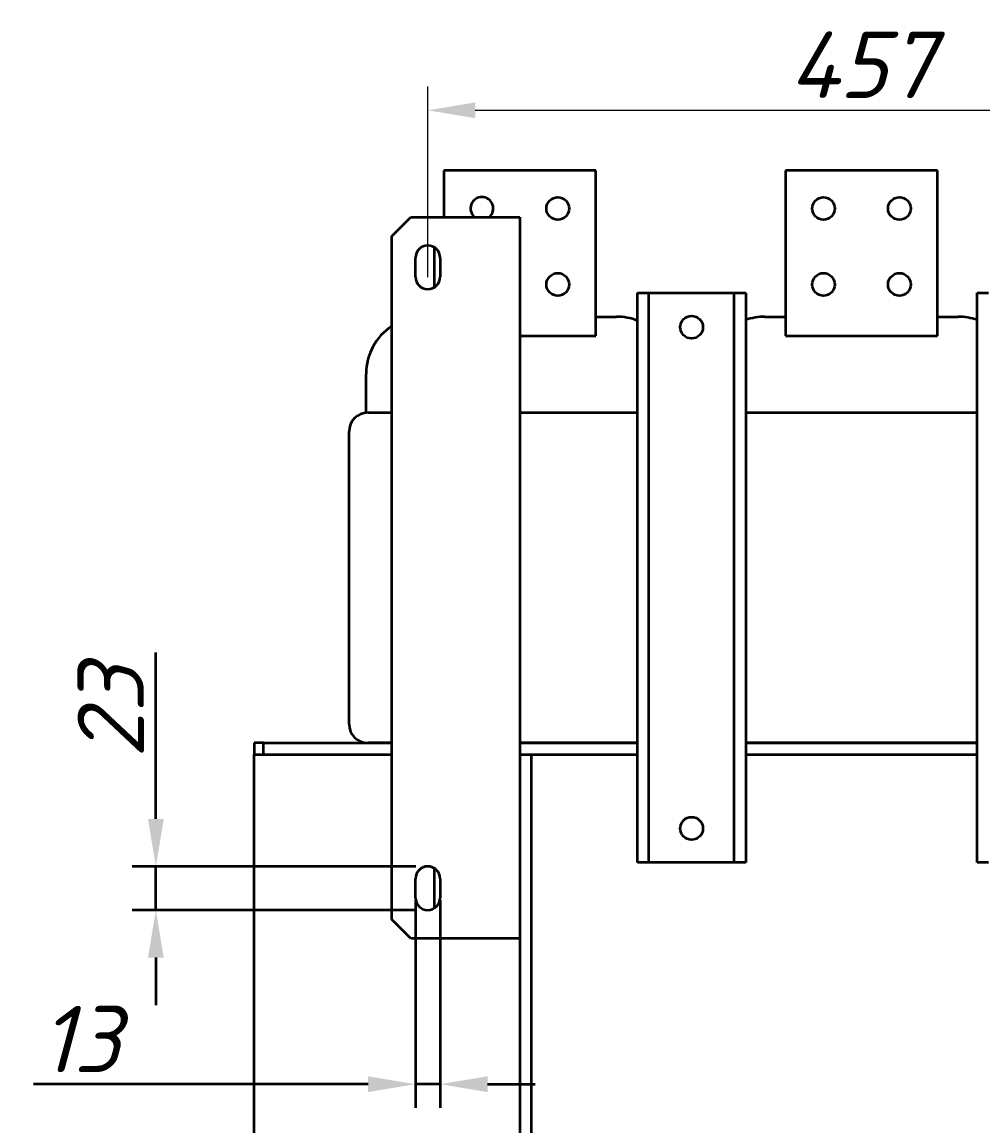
# Model space of a CAD drawing. Header units: millimetres. Extents: x -92 to 2404, y -1371 to 1405.
# Tile 7 of 9: x -92 to 414, y 823 to 1405. Entities that reach past the tile are written whole.
import ezdxf

# ---------------------------------------------------------------- set-up
doc = ezdxf.new("R2010")
doc.units = ezdxf.units.MM
doc.layers.get('Defpoints').update_dxf_attribs({"lineweight": 25})
doc.layers.add('Видимый контур (ГОСТ)', color=7, linetype='Continuous', lineweight=50)
doc.layers.add('Осн_СБ', color=7, linetype='Continuous', lineweight=50)
doc.styles.add('ГОСТ', font='isocpeui.ttf')
doc.dimstyles.new('ISO-25', dxfattribs={"dimtxt": 3.5, "dimasz": 2.5, "dimexe": 1.25, "dimexo": 0.625, "dimtad": 1, "dimdec": 0, "dimtxsty": 'ГОСТ', "dimcen": 2.5, "dimclrd": 256, "dimclre": 256, "dimclrt": 256, "dimadec": 0, "dimazin": 0, "dimtfac": 1, "dimtdec": 0, "dimtmove": 0, "dimatfit": 3, "dimfxl": 1, "dimlwd": -1, "dimlwe": -1, "dimarcsym": 0})

# ---------------------------------------------------------------- blocks, each defined once
blk = doc.blocks.new('*D406')
at = {"transparency": 16777216}
for p, q in [((121.8, 1270.4), (121.8, 1370.86)), ((578.8, 1270.4), (578.8, 1370.86)), ((146.8, 1358.36), (553.8, 1358.36))]:
    blk.add_line(p, q, dxfattribs=at)
for points in [[(146.8, 1362.53), (146.8, 1354.2), (121.8, 1358.36)], [(553.8, 1362.53), (553.8, 1354.2), (578.8, 1358.36)]]:
    blk.add_solid(points, dxfattribs=at)
at = {"layer": 'Defpoints', "color": 0, "transparency": 16777216}
for p in [(578.8, 1358.36), (121.8, 1264.15), (578.8, 1264.15)]:
    blk.add_point(p, dxfattribs=at)
at = {"transparency": 16777216, "insert": (350.3, 1382.34), "char_height": 35, "attachment_point": 5, "style": 'ГОСТ'}
blk.add_mtext('457', dxfattribs=at)
blk = doc.blocks.new('*D410')
at = {"layer": 'Defpoints', "color": 0, "transparency": 16777216}
for p in [(121.8, 960.15), (-21.49, 937.15), (121.8, 937.15)]:
    blk.add_point(p, dxfattribs=at)
at = {"layer": 'Осн_СБ', "transparency": 16777216}
for p, q in [((-21.49, 985.15), (-21.49, 1072.84)), ((115.55, 960.15), (-33.99, 960.15)), ((-21.49, 937.15), (-21.49, 960.15)), ((115.55, 937.15), (-33.99, 937.15)), ((-21.49, 912.15), (-21.49, 887.15))]:
    blk.add_line(p, q, dxfattribs=at)
for points in [[(-25.66, 985.15), (-17.32, 985.15), (-21.49, 960.15)], [(-25.66, 912.15), (-17.32, 912.15), (-21.49, 937.15)]]:
    blk.add_solid(points, dxfattribs=at)
at = {"layer": 'Осн_СБ', "transparency": 16777216, "insert": (-45.24, 1041.49), "char_height": 35, "attachment_point": 5, "rotation": 90, "style": 'ГОСТ'}
blk.add_mtext('23', dxfattribs=at)
blk = doc.blocks.new('*D411')
at = {"layer": 'Defpoints', "color": 0, "transparency": 16777216}
for p in [(115.3, 948.65), (128.3, 948.65), (115.3, 845.46)]:
    blk.add_point(p, dxfattribs=at)
at = {"layer": 'Осн_СБ', "transparency": 16777216}
for p, q in [((115.3, 942.4), (115.3, 832.96)), ((128.3, 942.4), (128.3, 832.96)), ((90.3, 845.46), (-85.92, 845.46)), ((128.3, 845.46), (115.3, 845.46)), ((153.3, 845.46), (178.3, 845.46))]:
    blk.add_line(p, q, dxfattribs=at)
for points in [[(90.3, 849.62), (90.3, 841.29), (115.3, 845.46)], [(153.3, 849.62), (153.3, 841.29), (128.3, 845.46)]]:
    blk.add_solid(points, dxfattribs=at)
at = {"layer": 'Осн_СБ', "transparency": 16777216, "insert": (-61.44, 869.21), "char_height": 35, "attachment_point": 5, "style": 'ГОСТ'}
blk.add_mtext('13', dxfattribs=at)

msp = doc.modelspace()

# ---------------------------------------------------------------- linework, layer by layer
at = {"layer": 'Видимый контур (ГОСТ)'}
for p, q in [((130.3, 1326.65), (130.3, 1302.15)), ((210.3, 1326.65), (130.3, 1326.65)), ((210.3, 1239.65), (210.3, 1326.65)), ((390.3, 1326.65), (310.3, 1326.65)), ((310.3, 1326.65), (310.3, 1239.65)), ((390.3, 1239.65), (390.3, 1326.65)), ((102.8, 1292.15), (112.8, 1302.15)), ((112.8, 1302.15), (170.3, 1302.15)), ((170.3, 1302.15), (170.3, 922.15)), ((102.8, 932.15), (102.8, 1292.15)), ((125.3, 1265.17), (125.3, 1286.12)), ((115.3, 1270.65), (115.3, 1280.65)), ((128.3, 1280.65), (128.3, 1270.65)), ((232.3, 1262.15), (238.3, 1262.15)), ((232.3, 962.15), (232.3, 1262.15)), ((238.3, 1262.15), (283.3, 1262.15)), ((238.3, 962.15), (238.3, 1262.15)), ((283.3, 1262.15), (289.3, 1262.15)), ((283.3, 962.15), (283.3, 1262.15)), ((289.3, 1262.15), (289.3, 962.15)), ((411.3, 1262.15), (417.3, 1262.15)), ((411.3, 962.15), (411.3, 1262.15)), ((210.3, 1249.65), (221.3, 1249.65)), ((299.3, 1249.65), (310.3, 1249.65)), ((390.3, 1249.65), (401.3, 1249.65)), ((170.3, 1239.65), (210.3, 1239.65)), ((310.3, 1239.65), (390.3, 1239.65)), ((89.3, 1199.1), (89.3, 1219.65)), ((90.3, 1199.15), (102.8, 1199.15)), ((170.3, 1199.15), (232.3, 1199.15)), ((289.3, 1199.15), (411.3, 1199.15)), ((80.3, 1035.15), (80.3, 1189.15)), ((35.3, 1025.15), (30.3, 1025.15)), ((30.3, 1025.15), (30.3, 1019.15)), ((35.3, 1019.15), (35.3, 1025.15)), ((35.3, 1025.15), (102.8, 1025.15)), ((89.3, 1025.15), (89.3, 1025.2)), ((102.8, 1025.15), (90.3, 1025.15)), ((232.3, 1025.15), (170.3, 1025.15)), ((170.3, 1025.15), (232.3, 1025.15)), ((411.3, 1025.15), (289.3, 1025.15)), ((289.3, 1025.15), (411.3, 1025.15)), ((30.3, 1019.15), (35.3, 1019.15)), ((30.3, 461.65), (30.3, 1019.15)), ((35.3, 1019.15), (102.8, 1019.15)), ((170.3, 1019.15), (232.3, 1019.15)), ((176.3, 1019.15), (176.3, 591.65)), ((289.3, 1019.15), (411.3, 1019.15)), ((238.3, 962.15), (232.3, 962.15)), ((283.3, 962.15), (238.3, 962.15)), ((289.3, 962.15), (283.3, 962.15)), ((417.3, 962.15), (411.3, 962.15)), ((115.3, 943.65), (115.3, 953.65)), ((125.3, 938.17), (125.3, 959.12)), ((128.3, 953.65), (128.3, 943.65)), ((112.8, 922.15), (102.8, 932.15)), ((170.3, 922.15), (112.8, 922.15)), ((170.3, 922.15), (170.3, 591.65))]:
    msp.add_line(p, q, dxfattribs=at)
for centre in [(190.3, 1306.65), (330.3, 1306.65), (370.3, 1306.65), (190.3, 1266.65), (330.3, 1266.65), (370.3, 1266.65), (260.8, 1244.15), (260.8, 980.15)]:
    msp.add_circle(centre, 6, dxfattribs=at)
for centre, radius, start, end in [((150.3, 1306.65), 6, 311.40962, 228.59038), ((121.8, 1280.65), 6.5, 0, 180), ((121.8, 1270.65), 6.5, 180, 0), ((119.3, 1219.65), 30, 123.36701, 180), ((221.3, 1219.65), 30, 68.48981, 90), ((299.3, 1219.65), 30, 90, 109.47122), ((401.3, 1219.65), 30, 70.52878, 90), ((90.3, 1189.15), 10, 90, 180), ((90.3, 1035.15), 10, 180, 270), ((121.8, 953.65), 6.5, 0, 180), ((121.8, 943.65), 6.5, 180, 0)]:
    msp.add_arc(centre, radius, start, end, dxfattribs=at)

# ---------------------------------------------------------------- dimensions: what is measured, and where the dimension line sits
dim = msp.add_linear_dim(base=(578.8, 1358.36), p1=(121.8, 1264.15), p2=(578.8, 1264.15), dimstyle='ISO-25')
dim.commit()
dim.dimension.update_dxf_attribs({"geometry": '*D406', "text_midpoint": (350.3, 1382.34)})
at = {"layer": 'Осн_СБ'}
dim = msp.add_linear_dim(base=(-21.49, 937.15), p1=(121.8, 960.15), p2=(121.8, 937.15), angle=90, dimstyle='ISO-25', dxfattribs=at)
dim.commit()
dim.dimension.update_dxf_attribs({"geometry": '*D410', "text_midpoint": (-21.49, 1041.49), "dimtype": 160})
dim = msp.add_linear_dim(base=(115.3, 845.46), p1=(128.3, 948.65), p2=(115.3, 948.65), dimstyle='ISO-25', dxfattribs=at)
dim.commit()
dim.dimension.update_dxf_attribs({"geometry": '*D411', "text_midpoint": (-61.44, 845.46), "dimtype": 160})

doc.saveas('drawing.dxf')
